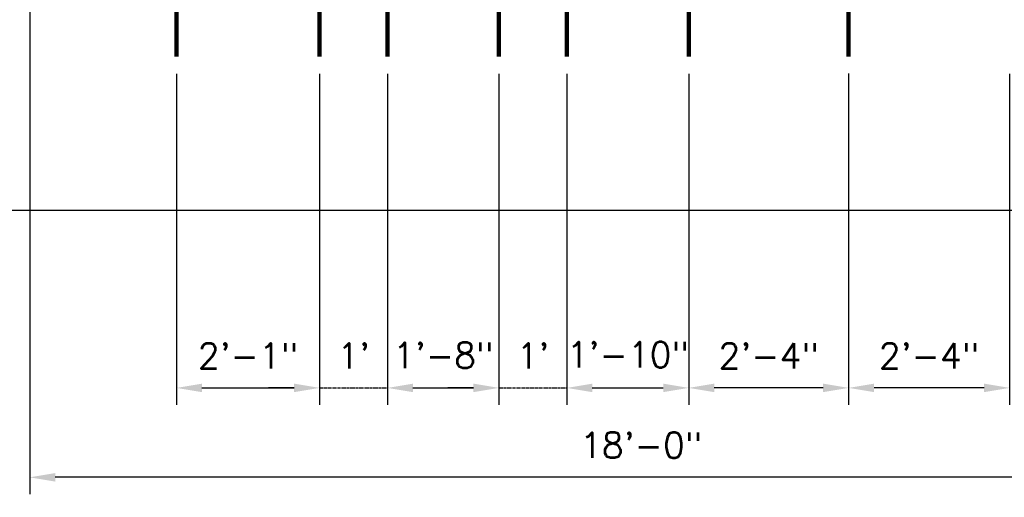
# Model space of a CAD drawing. Extents: x 2360 to 5106, y -824 to 622.
# Tile 10 of 124: x 3379 to 3553, y -245 to -161. Entities that reach past the tile are written whole.
import ezdxf

# ---------------------------------------------------------------- set-up
doc = ezdxf.new("R2010")
doc.units = 0
doc.header["$MEASUREMENT"] = 0
doc.header["$PDSIZE"] = 1
doc.linetypes.add('CENTER1', pattern=[0.6625, 0.5, -0.075, 0.0125, -0.075])
doc.linetypes.add('TANK-SLAB$0$DASHED', pattern=[0.75, 0.5, -0.25])
doc.layers.get('DEFPOINTS').update_dxf_attribs({"linetype": 'CONTINUOUS'})
for name, color, linetype in [('CENTERLINE', 3, 'CENTER1'), ('DIM', 3, 'CONTINUOUS'), ('REBAR', 4, 'TANK-SLAB$0$DASHED'), ('TANK-SLAB', 6, 'CONTINUOUS')]:
    doc.layers.add(name, color=color, linetype=linetype)
doc.styles.add('SIMPLEX', font='simplex')
doc.dimstyles.new('DIM48', dxfattribs={"dimscale": 48, "dimtxt": 0.09375, "dimasz": 0.09375, "dimexe": 0.0625, "dimexo": 0.0625, "dimgap": 0.0625, "dimtad": 1, "dimdec": 4, "dimzin": 3, "dimdsep": 46, "dimlunit": 4, "dimtxsty": 'SIMPLEX', "dimcen": 0, "dimclrd": 3, "dimclre": 3, "dimclrt": 3, "dimadec": 0, "dimazin": 0, "dimtfac": 1, "dimtdec": 4, "dimtofl": 0, "dimtmove": 2, "dimatfit": 3, "dimfxl": 1, "dimfrac": 2, "dimtolj": 1, "dimtzin": 3, "dimarcsym": 0})

# ---------------------------------------------------------------- blocks, each defined once
blk = doc.blocks.new('*D4')
at = {"layer": 'DEFPOINTS', "color": 0, "transparency": 16777216}
for p in [(3090.35, -194.32), (3753.85, -194.32), (3090.35, -290.32)]:
    blk.add_point(p, dxfattribs=at)
at = {"layer": 'DIM', "color": 3, "lineweight": -2, "transparency": 16777216}
for p, q in [((3090.35, -197.32), (3090.35, -293.32)), ((3753.85, -197.32), (3753.85, -293.32)), ((3749.35, -290.32), (3094.85, -290.32))]:
    blk.add_line(p, q, dxfattribs=at)
at = {"layer": 'DIM', "color": 3, "transparency": 16777216}
for points in [[(3094.85, -289.57), (3094.85, -291.07), (3090.35, -290.32)], [(3749.35, -289.57), (3749.35, -291.07), (3753.85, -290.32)]]:
    blk.add_solid(points, dxfattribs=at)
at = {"layer": 'DIM', "color": 3, "transparency": 16777216, "insert": (3422.1, -283.89), "char_height": 4.5, "attachment_point": 5, "style": 'SIMPLEX'}
blk.add_mtext('\\A1;55\'-3 1/2"  (F.V. TANK SLAB)', dxfattribs=at)
blk = doc.blocks.new('*D18')
at = {"layer": 'DEFPOINTS', "color": 0, "transparency": 16777216}
for p in [(3380.84, -241.43), (3380.84, -241.43), (3596.87, -241.43)]:
    blk.add_point(p, dxfattribs=at)
at = {"layer": 'DIM', "color": 3, "lineweight": -2, "transparency": 16777216}
for p, q in [((3592.37, -241.43), (3385.34, -241.43)), ((3596.87, -244.43), (3596.87, -244.43))]:
    blk.add_line(p, q, dxfattribs=at)
at = {"layer": 'DIM', "color": 3, "transparency": 16777216}
for points in [[(3385.34, -240.68), (3385.34, -242.18), (3380.84, -241.43)], [(3592.37, -240.68), (3592.37, -242.18), (3596.87, -241.43)]]:
    blk.add_solid(points, dxfattribs=at)
at = {"layer": 'DIM', "color": 3, "transparency": 16777216, "insert": (3488.86, -235.75), "char_height": 4.5, "attachment_point": 5, "style": 'SIMPLEX'}
blk.add_mtext('\\A1;18\'-0"', dxfattribs=at)
blk = doc.blocks.new('*D80')
at = {"layer": 'DEFPOINTS', "color": 0, "transparency": 16777216}
for p in [(3525.51, -167.07), (3553.94, -167.13), (3525.51, -225.63)]:
    blk.add_point(p, dxfattribs=at)
at = {"layer": 'DIM', "color": 3, "lineweight": -2, "transparency": 16777216}
for p, q in [((3525.51, -170.07), (3525.51, -228.63)), ((3553.94, -170.13), (3553.94, -228.63)), ((3549.44, -225.63), (3530.01, -225.63))]:
    blk.add_line(p, q, dxfattribs=at)
at = {"layer": 'DIM', "color": 3, "transparency": 16777216}
for points in [[(3530.01, -224.88), (3530.01, -226.38), (3525.51, -225.63)], [(3549.44, -224.88), (3549.44, -226.38), (3553.94, -225.63)]]:
    blk.add_solid(points, dxfattribs=at)
at = {"layer": 'DIM', "color": 3, "transparency": 16777216, "insert": (3539.72, -219.95), "char_height": 4.5, "attachment_point": 5, "style": 'SIMPLEX'}
blk.add_mtext('\\A1;2\'-4"', dxfattribs=at)
blk = doc.blocks.new('*D81')
at = {"layer": 'DEFPOINTS', "color": 0, "transparency": 16777216}
for p in [(3497.27, -167.13), (3525.51, -167.07), (3497.27, -225.63)]:
    blk.add_point(p, dxfattribs=at)
at = {"layer": 'DIM', "color": 3, "lineweight": -2, "transparency": 16777216}
for p, q in [((3497.27, -170.13), (3497.27, -228.63)), ((3525.51, -170.07), (3525.51, -228.63)), ((3521.01, -225.63), (3501.77, -225.63))]:
    blk.add_line(p, q, dxfattribs=at)
at = {"layer": 'DIM', "color": 3, "transparency": 16777216}
for points in [[(3501.77, -224.88), (3501.77, -226.38), (3497.27, -225.63)], [(3521.01, -224.88), (3521.01, -226.38), (3525.51, -225.63)]]:
    blk.add_solid(points, dxfattribs=at)
at = {"layer": 'DIM', "color": 3, "transparency": 16777216, "insert": (3511.39, -219.95), "char_height": 4.5, "attachment_point": 5, "style": 'SIMPLEX'}
blk.add_mtext('\\A1;2\'-4"', dxfattribs=at)
blk = doc.blocks.new('*D85')
at = {"layer": 'DEFPOINTS', "color": 0, "transparency": 16777216}
for p in [(3060.35, -158.32), (3397.05, -158.32), (3090.35, -194.32)]:
    blk.add_point(p, dxfattribs=at)
at = {"layer": 'DIM', "color": 3, "lineweight": -2, "transparency": 16777216}
for p, q in [((3394.05, -158.32), (3057.35, -158.32)), ((3060.35, -189.82), (3060.35, -162.82)), ((3087.35, -194.32), (3057.35, -194.32))]:
    blk.add_line(p, q, dxfattribs=at)
at = {"layer": 'DIM', "color": 3, "transparency": 16777216}
for points in [[(3059.6, -162.82), (3061.1, -162.82), (3060.35, -158.32)], [(3059.6, -189.82), (3061.1, -189.82), (3060.35, -194.32)]]:
    blk.add_solid(points, dxfattribs=at)
at = {"layer": 'DIM', "color": 3, "transparency": 16777216, "insert": (3054.67, -176.32), "char_height": 4.5, "attachment_point": 5, "rotation": 90, "style": 'SIMPLEX'}
blk.add_mtext('\\A1;3\'-0"', dxfattribs=at)
blk = doc.blocks.new('*D100')
at = {"layer": 'DEFPOINTS', "color": 0, "transparency": 16777216}
for p in [(3475.73, -167.14), (3497.27, -167.14), (3497.27, -225.63)]:
    blk.add_point(p, dxfattribs=at)
at = {"layer": 'DIM', "color": 3, "lineweight": -2, "transparency": 16777216}
for p, q in [((3475.73, -170.14), (3475.73, -228.63)), ((3497.27, -170.14), (3497.27, -228.63)), ((3480.23, -225.63), (3492.77, -225.63))]:
    blk.add_line(p, q, dxfattribs=at)
at = {"layer": 'DIM', "color": 3, "transparency": 16777216}
for points in [[(3480.23, -224.88), (3480.23, -226.38), (3475.73, -225.63)], [(3492.77, -224.88), (3492.77, -226.38), (3497.27, -225.63)]]:
    blk.add_solid(points, dxfattribs=at)
at = {"layer": 'DIM', "color": 3, "transparency": 16777216, "insert": (3486.5, -219.75), "char_height": 4.5, "attachment_point": 5, "style": 'SIMPLEX'}
blk.add_mtext('\\A1;1\'-10"', dxfattribs=at)
blk = doc.blocks.new('*D101')
at = {"layer": 'DEFPOINTS', "color": 0, "transparency": 16777216}
for p in [(3463.73, -167.13), (3475.73, -167.13), (3475.73, -225.63)]:
    blk.add_point(p, dxfattribs=at)
at = {"layer": 'DIM', "color": 3, "lineweight": -2, "transparency": 16777216}
for p, q in [((3463.73, -170.13), (3463.73, -228.63)), ((3475.73, -170.13), (3475.73, -228.63)), ((3459.23, -225.63), (3454.73, -225.63)), ((3480.23, -225.63), (3484.73, -225.63))]:
    blk.add_line(p, q, dxfattribs=at)
at = {"layer": 'DIM', "color": 3, "transparency": 16777216}
for points in [[(3459.23, -224.88), (3459.23, -226.38), (3463.73, -225.63)], [(3480.23, -224.88), (3480.23, -226.38), (3475.73, -225.63)]]:
    blk.add_solid(points, dxfattribs=at)
at = {"layer": 'DIM', "color": 3, "transparency": 16777216, "insert": (3469.73, -219.95), "char_height": 4.5, "attachment_point": 5, "style": 'SIMPLEX'}
blk.add_mtext("\\A1;1'", dxfattribs=at)
blk = doc.blocks.new('*D102')
at = {"layer": 'DEFPOINTS', "color": 0, "transparency": 16777216}
for p in [(3444.05, -167.13), (3463.73, -167.13), (3463.73, -225.63)]:
    blk.add_point(p, dxfattribs=at)
at = {"layer": 'DIM', "color": 3, "lineweight": -2, "transparency": 16777216}
for p, q in [((3444.05, -170.13), (3444.05, -228.63)), ((3463.73, -170.13), (3463.73, -228.63)), ((3448.55, -225.63), (3459.23, -225.63))]:
    blk.add_line(p, q, dxfattribs=at)
at = {"layer": 'DIM', "color": 3, "transparency": 16777216}
for points in [[(3448.55, -224.88), (3448.55, -226.38), (3444.05, -225.63)], [(3459.23, -224.88), (3459.23, -226.38), (3463.73, -225.63)]]:
    blk.add_solid(points, dxfattribs=at)
at = {"layer": 'DIM', "color": 3, "transparency": 16777216, "insert": (3453.89, -219.87), "char_height": 4.5, "attachment_point": 5, "style": 'SIMPLEX'}
blk.add_mtext('\\A1;1\'-8"', dxfattribs=at)
blk = doc.blocks.new('*D103')
at = {"layer": 'DEFPOINTS', "color": 0, "transparency": 16777216}
for p in [(3432.05, -167.13), (3444.05, -167.13), (3444.05, -225.63)]:
    blk.add_point(p, dxfattribs=at)
at = {"layer": 'DIM', "color": 3, "lineweight": -2, "transparency": 16777216}
for p, q in [((3432.05, -170.13), (3432.05, -228.63)), ((3444.05, -170.13), (3444.05, -228.63)), ((3427.55, -225.63), (3423.05, -225.63)), ((3448.55, -225.63), (3453.05, -225.63))]:
    blk.add_line(p, q, dxfattribs=at)
at = {"layer": 'DIM', "color": 3, "transparency": 16777216}
for points in [[(3427.55, -224.88), (3427.55, -226.38), (3432.05, -225.63)], [(3448.55, -224.88), (3448.55, -226.38), (3444.05, -225.63)]]:
    blk.add_solid(points, dxfattribs=at)
at = {"layer": 'DIM', "color": 3, "transparency": 16777216, "insert": (3438.05, -219.95), "char_height": 4.5, "attachment_point": 5, "style": 'SIMPLEX'}
blk.add_mtext("\\A1;1'", dxfattribs=at)
blk = doc.blocks.new('*D104')
at = {"layer": 'DEFPOINTS', "color": 0, "transparency": 16777216}
for p in [(3406.77, -167.14), (3432.05, -167.13), (3432.05, -225.63)]:
    blk.add_point(p, dxfattribs=at)
at = {"layer": 'DIM', "color": 3, "lineweight": -2, "transparency": 16777216}
for p, q in [((3406.77, -170.14), (3406.77, -228.63)), ((3432.05, -170.13), (3432.05, -228.63)), ((3411.27, -225.63), (3427.55, -225.63))]:
    blk.add_line(p, q, dxfattribs=at)
at = {"layer": 'DIM', "color": 3, "transparency": 16777216}
for points in [[(3411.27, -224.88), (3411.27, -226.38), (3406.77, -225.63)], [(3427.55, -224.88), (3427.55, -226.38), (3432.05, -225.63)]]:
    blk.add_solid(points, dxfattribs=at)
at = {"layer": 'DIM', "color": 3, "transparency": 16777216, "insert": (3419.41, -219.95), "char_height": 4.5, "attachment_point": 5, "style": 'SIMPLEX'}
blk.add_mtext('\\A1;2\'-1"', dxfattribs=at)

msp = doc.modelspace()

# ---------------------------------------------------------------- linework, layer by layer
at = {"layer": 'CENTERLINE'}
for p, q in [((3432.04682, -225.62658), (3444.04682, -225.62658)), ((3463.72698, -225.62658), (3475.72698, -225.62658))]:
    msp.add_line(p, q, dxfattribs=at)
at = {"layer": 'DIM'}
msp.add_line((3380.83937, -137.9656), (3380.83937, -244.43211), dxfattribs=at)
at = {"layer": 'REBAR', "const_width": 0.75}
for points in [[(3406.77683, -23.12825), (3406.77268, -167.1378)], [(3432.05096, -23.1249), (3432.04682, -167.13445)], [(3444.05096, -23.1249), (3444.04682, -167.13445)], [(3463.72284, -23.1249), (3463.72698, -167.13445)], [(3475.72284, -23.1249), (3475.72698, -167.13445)], [(3497.27275, -23.1249), (3497.26861, -167.13445)], [(3525.50919, -23.12325), (3525.50504, -167.1328)]]:
    msp.add_lwpolyline(points, dxfattribs=at)
at = {"layer": 'TANK-SLAB'}
msp.add_lwpolyline([(3090.3476, -194.31593), (3090.3476, 165.68407), (3753.85417, 165.68407), (3753.85417, -194.31593)], close=True, dxfattribs=at)

# ---------------------------------------------------------------- dimensions: what is measured, and where the dimension line sits
at = {"layer": 'DIM'}
dim = msp.add_linear_dim(base=(3060.3476, -158.31593), p1=(3090.3476, -194.31593), p2=(3397.04918, -158.31593), angle=90, dimstyle='DIM48', dxfattribs=at)
dim.commit()
dim.dimension.update_dxf_attribs({"geometry": '*D85', "text_midpoint": (3054.66903, -176.31593)})
for base, p1, p2, text, picture, middle in [((3432.04682, -225.62658), (3406.77268, -167.1378), (3432.04682, -167.13445), '2\'-1"', '*D104', (3419.40975, -219.94801)), ((3444.04682, -225.62658), (3432.04682, -167.13445), (3444.04682, -167.1348), "1'", '*D103', (3438.04682, -219.94801)), ((3475.72698, -225.62658), (3463.72698, -167.13445), (3475.72698, -167.13445), "1'", '*D101', (3469.72698, -219.94801)), ((3497.26861, -225.62658), (3525.50505, -167.06688), (3497.26861, -167.13445), '2\'-4"', '*D81', (3511.38683, -219.94801)), ((3525.50505, -225.62658), (3553.94095, -167.13445), (3525.50505, -167.06688), '2\'-4"', '*D80', (3539.723, -219.94801)), ((3090.3476, -290.31593), (3753.85417, -194.31593), (3090.3476, -194.31593), '55\'-3 1/2"  (F.V. TANK SLAB)', '*D4', (3422.10089, -283.88736)), ((3380.83937, -241.43211), (3596.87431, -241.43134), (3380.83937, -241.43211), '18\'-0"', '*D18', (3488.85684, -235.75354))]:
    dim = msp.add_linear_dim(base=base, p1=p1, p2=p2, angle=180, text=text, dimstyle='DIM48', dxfattribs=at)
    dim.commit()
    dim.dimension.update_dxf_attribs({"geometry": picture, "text_midpoint": middle})
for base, p1, p2, text, picture, middle in [((3463.72698, -225.62658), (3444.04682, -167.13445), (3463.72698, -167.13445), '1\'-8"', '*D102', (3453.8869, -219.86942)), ((3497.26861, -225.62658), (3475.72698, -167.13507), (3497.26861, -167.13569), '1\'-10"', '*D100', (3486.49779, -219.74793))]:
    dim = msp.add_linear_dim(base=base, p1=p1, p2=p2, angle=180, text=text, dimstyle='DIM48', dxfattribs=at)
    dim.commit()
    dim.dimension.update_dxf_attribs({"geometry": picture, "text_midpoint": middle, "dimtype": 160})

doc.saveas('drawing.dxf')
